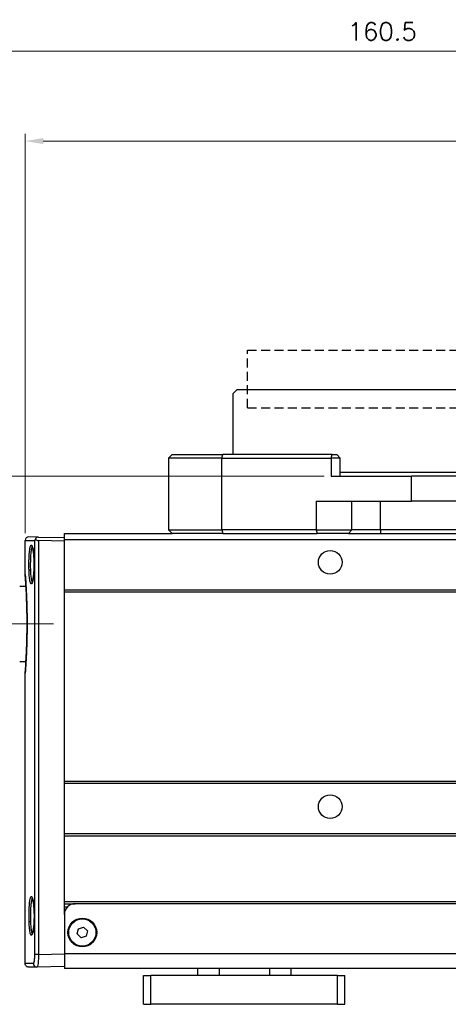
# Model space of a CAD drawing. Header units: inches. Extents: x 0 to 5766, y -2164 to 1330.
# Tile 143 of 210: x 4266 to 4326, y -599 to -462. Entities that reach past the tile are written whole.
import ezdxf

# ---------------------------------------------------------------- set-up
doc = ezdxf.new("R2010")
doc.units = ezdxf.units.IN
doc.header["$MEASUREMENT"] = 0
doc.linetypes.add('CENTER', pattern=[2, 1.25, -0.25, 0.25, -0.25])
doc.linetypes.add('HIDDEN', pattern=[0.375, 0.25, -0.125])
for name, color, linetype, lineweight in [('AM_5', 3, 'Continuous', 15), ('AM_7', 4, 'CENTER', 15), ('可見 (ISO)', 7, 'Continuous', 25), ('窄部可見 (ISO)', 7, 'Continuous', 25)]:
    doc.layers.add(name, color=color, linetype=linetype, lineweight=lineweight)
doc.styles.add('尺寸標註', font='romans.shx', dxfattribs={"bigfont": 'CHINESET.SHX'})
doc.dimstyles.new('CNS1$0', dxfattribs={"dimtxt": 2.5, "dimasz": 2.5, "dimexe": 1, "dimexo": 1, "dimgap": 1.5, "dimtad": 1, "dimtoh": 1, "dimdec": 1, "dimdsep": 46, "dimtxsty": '尺寸標註', "dimcen": 0, "dimclrd": 2, "dimclre": 2, "dimclrt": 1, "dimadec": 0, "dimazin": 2, "dimtp": 0.1, "dimtm": 0.1, "dimtfac": 0.71, "dimtdec": 1, "dimtmove": 0, "dimatfit": 0, "dimfxl": 0, "dimlwd": 13, "dimlwe": 13, "dimarcsym": 0})

# ---------------------------------------------------------------- blocks, each defined once
blk = doc.blocks.new('*D449')
at = {"layer": 'AM_5', "color": 2, "lineweight": 13}
for p, q in [((4267.02, -533.06), (4267.02, -477.49)), ((4396.97, -533.34), (4396.97, -477.49)), ((4269.52, -478.49), (4394.47, -478.49))]:
    blk.add_line(p, q, dxfattribs=at)
at = {"layer": 'AM_5', "color": 2}
for points in [[(4269.52, -478.07), (4269.52, -478.9), (4267.02, -478.49)], [(4394.47, -478.07), (4394.47, -478.9), (4396.97, -478.49)]]:
    blk.add_solid(points, dxfattribs=at)
at = {"layer": 'Defpoints', "color": 0}
for p in [(4396.97, -478.49), (4267.02, -534.06), (4396.97, -534.34)]:
    blk.add_point(p, dxfattribs=at)
at = {"layer": 'AM_5', "color": 1, "insert": (4331.99, -475.74), "char_height": 2.5, "attachment_point": 5, "style": '尺寸標註'}
blk.add_mtext('130', dxfattribs=at)
blk = doc.blocks.new('*D450')
at = {"layer": 'AM_5', "color": 2, "lineweight": 13}
for p, q in [((4236.45, -536.95), (4236.45, -464.99)), ((4396.97, -533.34), (4396.97, -464.99)), ((4394.47, -465.99), (4238.95, -465.99))]:
    blk.add_line(p, q, dxfattribs=at)
at = {"layer": 'AM_5', "color": 2}
for points in [[(4238.95, -465.57), (4238.95, -466.4), (4236.45, -465.99)], [(4394.47, -465.57), (4394.47, -466.4), (4396.97, -465.99)]]:
    blk.add_solid(points, dxfattribs=at)
at = {"layer": 'Defpoints', "color": 0}
for p in [(4236.45, -465.99), (4396.97, -534.34), (4236.45, -537.95)]:
    blk.add_point(p, dxfattribs=at)
at = {"layer": 'AM_5', "color": 1, "insert": (4316.71, -463.24), "char_height": 2.5, "attachment_point": 5, "style": '尺寸標註'}
blk.add_mtext('160.5', dxfattribs=at)
blk = doc.blocks.new('*D454')
at = {"layer": 'AM_5', "color": 2, "lineweight": 13}
for p, q in [((4308.62, -525.1), (4223.35, -525.1)), ((4224.35, -527.6), (4224.35, -543.15)), ((4230.34, -545.65), (4223.35, -545.65))]:
    blk.add_line(p, q, dxfattribs=at)
at = {"layer": 'AM_5', "color": 2}
for points in [[(4223.94, -527.6), (4224.77, -527.6), (4224.35, -525.1)], [(4223.94, -543.15), (4224.77, -543.15), (4224.35, -545.65)]]:
    blk.add_solid(points, dxfattribs=at)
at = {"layer": 'Defpoints', "color": 0}
for p in [(4309.62, -525.1), (4224.35, -545.65), (4231.34, -545.65)]:
    blk.add_point(p, dxfattribs=at)
at = {"layer": 'AM_5', "color": 1, "insert": (4221.6, -535.37), "char_height": 2.5, "attachment_point": 5, "rotation": 90, "style": '尺寸標註'}
blk.add_mtext('20.6', dxfattribs=at)

msp = doc.modelspace()

# ---------------------------------------------------------------- linework, layer by layer
at = {"color": 7, "linetype": 'HIDDEN', "ltscale": 5}
for p, q in [((4297.97, -515.598), (4297.97, -507.598)), ((4297.97, -507.598), (4360.97, -507.598)), ((4297.97, -515.598), (4360.97, -515.598))]:
    msp.add_line(p, q, dxfattribs=at)
at = {"layer": 'AM_7', "ltscale": 5}
msp.add_line((4270.96, -545.648), (4231.34, -545.648), dxfattribs=at)
at = {"layer": '可見 (ISO)'}
for p, q in [((4296.47, -513.098), (4295.97, -513.598)), ((4295.97, -522.098), (4295.97, -513.598)), ((4362.47, -513.098), (4296.47, -513.098)), ((4286.97, -522.598), (4287.47, -522.098)), ((4294.382, -522.598), (4286.97, -522.598)), ((4286.97, -522.598), (4286.97, -532.598)), ((4287.47, -522.098), (4294.511, -522.098)), ((4294.382, -522.598), (4309.618, -522.598)), ((4309.747, -522.098), (4294.511, -522.098)), ((4310.877, -522.598), (4309.618, -522.598)), ((4309.747, -522.098), (4310.377, -522.098)), ((4310.377, -522.098), (4310.877, -522.598)), ((4310.877, -525.098), (4310.877, -522.598)), ((4348.063, -524.598), (4310.877, -524.598)), ((4309.618, -525.098), (4320.799, -525.098)), ((4338.14, -525.098), (4320.799, -525.098)), ((4307.506, -528.598), (4320.799, -528.598)), ((4338.14, -528.598), (4320.799, -528.598)), ((4286.97, -532.598), (4294.382, -532.598)), ((4286.97, -532.598), (4287.47, -533.098)), ((4307.506, -532.598), (4294.382, -532.598)), ((4307.506, -532.598), (4312.505, -532.598)), ((4316.47, -532.598), (4312.505, -532.598)), ((4342.47, -532.598), (4316.47, -532.598)), ((4267.02, -538.777), (4267.02, -534.062)), ((4268.86, -533.585), (4267.528, -533.562)), ((4268.86, -533.585), (4272.47, -533.648)), ((4272.47, -534.148), (4268.86, -534.085)), ((4272.47, -533.92), (4272.47, -533.098)), ((4272.47, -533.098), (4287.47, -533.098)), ((4272.47, -540.92), (4272.47, -533.92)), ((4272.47, -533.92), (4385.47, -533.92)), ((4294.511, -533.098), (4287.47, -533.098)), ((4294.511, -533.098), (4307.635, -533.098)), ((4312.01, -533.098), (4307.635, -533.098)), ((4312.01, -533.098), (4316.47, -533.098)), ((4316.47, -533.098), (4342.47, -533.098)), ((4268.005, -534.922), (4268.005, -534.922)), ((4266.25, -540.398), (4267.127, -540.398)), ((4272.47, -541.22), (4272.47, -540.92)), ((4272.47, -540.92), (4385.47, -540.92)), ((4272.47, -567.548), (4272.47, -541.22)), ((4272.47, -541.22), (4385.47, -541.22)), ((4267.25, -543.38), (4267.25, -547.916)), ((4266.25, -550.898), (4267.127, -550.898)), ((4267.02, -592.934), (4267.02, -552.519)), ((4272.47, -567.848), (4272.47, -567.548)), ((4272.47, -567.548), (4385.47, -567.548)), ((4272.47, -574.848), (4272.47, -567.848)), ((4272.47, -567.848), (4385.47, -567.848)), ((4272.47, -575.148), (4272.47, -574.848)), ((4272.47, -574.848), (4385.47, -574.848)), ((4272.47, -584.298), (4272.47, -575.148)), ((4272.47, -575.148), (4385.47, -575.148)), ((4272.47, -584.548), (4272.47, -584.298)), ((4272.47, -584.298), (4385.47, -584.298)), ((4272.47, -586.098), (4272.47, -584.548)), ((4272.47, -584.598), (4273.97, -584.598)), ((4383.97, -584.598), (4273.97, -584.598)), ((4272.852, -585.098), (4272.47, -585.098)), ((4272.47, -586.098), (4272.47, -591.598)), ((4274.248, -588.805), (4274.43, -588.077)), ((4274.788, -589.326), (4274.248, -588.805)), ((4274.43, -588.077), (4275.151, -587.87)), ((4275.151, -587.87), (4275.691, -588.391)), ((4275.691, -588.391), (4275.51, -589.12)), ((4275.51, -589.12), (4274.788, -589.326)), ((4272.47, -591.598), (4272.47, -593.598)), ((4268.654, -593.415), (4267.528, -593.434)), ((4272.47, -593.348), (4268.654, -593.415)), ((4385.47, -593.598), (4272.47, -593.598)), ((4291.002, -593.598), (4291.002, -594.598)), ((4304.002, -593.598), (4304.002, -594.598)), ((4283.502, -594.598), (4284.502, -594.598)), ((4283.502, -598.598), (4283.502, -594.598)), ((4310.502, -594.598), (4284.502, -594.598)), ((4310.502, -594.598), (4311.502, -594.598)), ((4311.502, -598.598), (4311.502, -594.598)), ((4283.502, -598.598), (4284.502, -598.598)), ((4310.502, -598.598), (4284.502, -598.598)), ((4310.502, -598.598), (4311.502, -598.598))]:
    msp.add_line(p, q, dxfattribs=at)
for centre, radius in [((4309.47, -537.098), 1.65), ((4309.47, -571.098), 1.65), ((4274.97, -588.598), 2), ((4274.97, -588.598), 1.9)]:
    msp.add_circle(centre, radius, dxfattribs=at)
for centre, radius, start in [((4267.52, -534.062), 0.5, 89), ((4273.97, -586.098), 1.5, 90)]:
    msp.add_arc(centre, radius, start, 180, dxfattribs=at)
msp.add_ellipse((4268.852, -533.585), major_axis=(0.355, -0.365), ratio=0.9656926, start_param=4.5518565, end_param=5.5108774, dxfattribs=at)
for points, knots in [([(4268.448, -533.865), (4268.425, -533.9), (4268.406, -533.936), (4268.38, -534), (4268.371, -534.027), (4268.363, -534.065), (4268.361, -534.075), (4268.359, -534.085)], [-0.027499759, -0.027499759, -0.027499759, -0.027499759, -0.011844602, -0.011844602, 0, 0, 0.004224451, 0.004224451, 0.004224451, 0.004224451]), ([(4268.86, -533.585), (4268.835, -533.585), (4268.81, -533.586), (4268.76, -533.593), (4268.735, -533.598), (4268.662, -533.621), (4268.62, -533.644), (4268.55, -533.697), (4268.523, -533.726), (4268.477, -533.792), (4268.459, -533.828), (4268.448, -533.865)], [0.000000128, 0.000000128, 0.000000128, 0.000000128, 0.007556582, 0.007556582, 0.015513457, 0.015513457, 0.031525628, 0.031525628, 0.046511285, 0.046511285, 0.062696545, 0.062696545, 0.062696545, 0.062696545]), ([(4268.252, -536.553), (4268.237, -536.283), (4268.215, -536.024), (4268.16, -535.575), (4268.128, -535.379), (4268.06, -535.072), (4268.021, -534.955), (4267.983, -534.876), (4267.974, -534.863), (4267.974, -534.863)], [0, 0, 0, 0, 0.08591621, 0.08591621, 0.17046656, 0.17046656, 0.25432347, 0.25432347, 0.28787343, 0.28787343, 0.28787343, 0.28787343]), ([(4267.974, -539.933), (4267.974, -539.933), (4267.974, -539.933), (4267.974, -539.932), (4267.982, -539.922), (4268.006, -539.874), (4268.026, -539.824), (4268.072, -539.671), (4268.1, -539.551), (4268.157, -539.241), (4268.185, -539.037), (4268.232, -538.577), (4268.251, -538.313), (4268.267, -537.905), (4268.271, -537.766), (4268.275, -537.485), (4268.275, -537.343), (4268.271, -536.981), (4268.264, -536.762), (4268.252, -536.553)], [0.04456215, 0.04456215, 0.04456215, 0.04456215, 0.04536655, 0.04536655, 0.07525484, 0.07525484, 0.12277515, 0.12277515, 0.18938273, 0.18938273, 0.2695553, 0.2695553, 0.35382187, 0.35382187, 0.39577918, 0.39577918, 0.43834813, 0.43834813, 0.50446765, 0.50446765, 0.50446765, 0.50446765]), ([(4267.275, -544.903), (4267.269, -544.184), (4267.254, -543.469), (4267.213, -542.136), (4267.185, -541.504), (4267.13, -540.42), (4267.101, -539.956), (4267.054, -539.254), (4267.036, -539.008), (4267.025, -538.855), (4267.023, -538.831), (4267.021, -538.808), (4267.021, -538.802), (4267.021, -538.796), (4267.02, -538.795), (4267.02, -538.793), (4267.02, -538.793), (4267.02, -538.792), (4267.02, -538.792), (4267.02, -538.792), (4267.02, -538.792), (4267.02, -538.792), (4267.02, -538.792), (4267.02, -538.791), (4267.02, -538.791), (4267.02, -538.791), (4267.02, -538.791), (4267.02, -538.79), (4267.02, -538.79), (4267.02, -538.79), (4267.02, -538.789), (4267.02, -538.788), (4267.02, -538.787), (4267.02, -538.783), (4267.02, -538.78), (4267.02, -538.777)], [0, 0, 0, 0, 0.2169959, 0.2169959, 0.4394858, 0.4394858, 0.6626792, 0.6626792, 0.885755, 0.885755, 0.9423448, 0.9423448, 0.9707563, 0.9707563, 0.9849534, 0.9849534, 0.9920395, 0.9920395, 0.9955758, 0.9955758, 0.9973426, 0.9973426, 0.9982333, 0.9982333, 0.9987135, 0.9987135, 0.9988091, 0.9988091, 0.9989158, 0.9989158, 0.9990435, 0.9990435, 0.9993236, 0.9993236, 1.0002012, 1.0002012, 1.0002012, 1.0002012]), ([(4267.127, -540.398), (4267.099, -539.924), (4267.074, -539.537), (4267.036, -538.996), (4267.024, -538.836), (4267.021, -538.797), (4267.021, -538.795), (4267.02, -538.793), (4267.02, -538.793), (4267.02, -538.792), (4267.02, -538.792), (4267.02, -538.792)], [0.67000921, 0.67000921, 0.67000921, 0.67000921, 0.89133077, 0.89133077, 1.11443324, 1.11443324, 1.1310439, 1.1310439, 1.14350158, 1.14350158, 1.14421334, 1.14421334, 1.14421334, 1.14421334]), ([(4267.02, -552.504), (4267.02, -552.504), (4267.02, -552.504), (4267.02, -552.503), (4267.02, -552.502), (4267.021, -552.496), (4267.022, -552.486), (4267.026, -552.429), (4267.032, -552.344), (4267.057, -552.003), (4267.081, -551.663), (4267.134, -550.794), (4267.163, -550.257), (4267.216, -549.051), (4267.24, -548.367), (4267.271, -546.945), (4267.279, -546.19), (4267.277, -545.266), (4267.276, -545.084), (4267.275, -544.903)], [0.0319797, 0.0319797, 0.0319797, 0.0319797, 0.0365039, 0.0365039, 0.0511416, 0.0511416, 0.0950739, 0.0950739, 0.2273964, 0.2273964, 0.4533657, 0.4533657, 0.676193, 0.676193, 0.8995433, 0.8995433, 1.1222594, 1.1222594, 1.1768966, 1.1768966, 1.1768966, 1.1768966]), ([(4267.02, -552.519), (4267.02, -552.513), (4267.02, -552.505), (4267.02, -552.505), (4267.02, -552.505), (4267.02, -552.504), (4267.02, -552.504), (4267.02, -552.504), (4267.02, -552.503), (4267.021, -552.5), (4267.021, -552.495), (4267.023, -552.466), (4267.026, -552.423), (4267.043, -552.203), (4267.063, -551.921), (4267.1, -551.347), (4267.113, -551.134), (4267.127, -550.898)], [0, 0, 0, 0, 0.00171103, 0.00171103, 0.00287429, 0.00287429, 0.00636284, 0.00636284, 0.01682864, 0.01682864, 0.04823327, 0.04823327, 0.14263715, 0.14263715, 0.36921427, 0.36921427, 0.4786331, 0.4786331, 0.4786331, 0.4786331]), ([(4268.269, -585.454), (4268.254, -585.183), (4268.231, -584.924), (4268.176, -584.476), (4268.143, -584.279), (4268.075, -583.973), (4268.036, -583.856), (4267.998, -583.777), (4267.988, -583.764), (4267.988, -583.764)], [0, 0, 0, 0, 0.08587537, 0.08587537, 0.1703866, 0.1703866, 0.25420649, 0.25420649, 0.28784758, 0.28784758, 0.28784758, 0.28784758]), ([(4267.988, -588.832), (4267.988, -588.832), (4267.988, -588.832), (4267.989, -588.831), (4267.997, -588.819), (4268.022, -588.77), (4268.043, -588.718), (4268.09, -588.56), (4268.118, -588.438), (4268.175, -588.123), (4268.204, -587.916), (4268.25, -587.452), (4268.269, -587.186), (4268.285, -586.777), (4268.289, -586.638), (4268.292, -586.358), (4268.292, -586.215), (4268.287, -585.863), (4268.28, -585.654), (4268.269, -585.454)], [0.04446721, 0.04446721, 0.04446721, 0.04446721, 0.04602429, 0.04602429, 0.07636499, 0.07636499, 0.12453632, 0.12453632, 0.19169158, 0.19169158, 0.27214144, 0.27214144, 0.35647629, 0.35647629, 0.39841006, 0.39841006, 0.4409335, 0.4409335, 0.5043298, 0.5043298, 0.5043298, 0.5043298]), ([(4267.528, -593.434), (4267.509, -593.435), (4267.489, -593.434), (4267.45, -593.43), (4267.431, -593.427), (4267.361, -593.411), (4267.31, -593.392), (4267.22, -593.338), (4267.178, -593.303), (4267.109, -593.224), (4267.08, -593.178), (4267.033, -593.068), (4267.02, -593.001), (4267.02, -592.934)], [0, 0, 0, 0, 0.005894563, 0.005894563, 0.01170783, 0.01170783, 0.027524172, 0.027524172, 0.043340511, 0.043340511, 0.059156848, 0.059156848, 0.079071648, 0.079071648, 0.079071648, 0.079071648])]:
    msp.add_open_spline(points, degree=3, knots=knots, dxfattribs=at)
msp.add_open_spline([(4267.02, -538.777), (4267.02, -538.777), (4267.02, -538.777), (4267.02, -538.777)], degree=3, dxfattribs=at)
at = {"layer": '窄部可見 (ISO)'}
for p, q in [((4294.382, -522.598), (4294.511, -522.098)), ((4294.382, -532.598), (4294.382, -522.598)), ((4309.618, -522.598), (4309.747, -522.098)), ((4309.618, -522.598), (4309.618, -525.098)), ((4320.799, -528.598), (4320.799, -525.098)), ((4307.506, -528.598), (4307.506, -532.598)), ((4312.505, -532.598), (4312.505, -528.598)), ((4316.47, -532.598), (4316.47, -528.598)), ((4294.382, -532.598), (4294.511, -533.098)), ((4307.506, -532.598), (4307.635, -533.098)), ((4312.505, -532.598), (4312.01, -533.098)), ((4316.47, -532.598), (4316.47, -533.098)), ((4267.02, -534.062), (4268.359, -534.085)), ((4268.359, -591.661), (4268.359, -534.085)), ((4268.86, -534.085), (4268.86, -591.661)), ((4268.86, -591.661), (4268.359, -591.661)), ((4268.86, -591.661), (4272.47, -591.598)), ((4385.47, -591.598), (4272.47, -591.598)), ((4268.151, -592.915), (4267.02, -592.934)), ((4294.002, -593.598), (4294.002, -594.598)), ((4301.002, -593.598), (4301.002, -594.598)), ((4284.502, -598.598), (4284.502, -594.598)), ((4310.502, -598.598), (4310.502, -594.598))]:
    msp.add_line(p, q, dxfattribs=at)
for centre, major_axis, ratio, start_param, end_param in [((4268.452, -536.542), (-0.2, -0.011), 0.3161414, 6.1097393, 6.2831854), ((4267.75, -538.254), (-0.2, -0.007), 0.316461, 4.7358806, 6.1694864), ((4267.475, -544.901), (-0.2, -0.002), 0.1085394, 6.2079568, 6.2831853), ((4268.468, -585.442), (-0.2, -0.011), 0.3161666, 6.1085724, 6.2831854), ((4267.761, -587.154), (-0.2, -0.007), 0.3164888, 4.7357605, 6.1683186), ((4268.645, -592.915), (0.009, -0.5), 0.98763, 4.6951515, 6.2831853)]:
    msp.add_ellipse(centre, major_axis=major_axis, ratio=ratio, start_param=start_param, end_param=end_param, dxfattribs=at)
for points, knots in [([(4267.551, -538.254), (4267.545, -538.084), (4267.541, -537.91), (4267.536, -537.555), (4267.536, -537.374), (4267.538, -537.019), (4267.542, -536.845), (4267.552, -536.503), (4267.559, -536.335), (4267.577, -536.02), (4267.587, -535.871), (4267.612, -535.59), (4267.626, -535.462), (4267.658, -535.233), (4267.675, -535.13), (4267.713, -534.957), (4267.733, -534.886), (4267.776, -534.776), (4267.798, -534.738), (4267.845, -534.695), (4267.869, -534.691), (4267.918, -534.717), (4267.943, -534.747), (4267.992, -534.84), (4268.016, -534.902), (4268.064, -535.061), (4268.087, -535.155), (4268.13, -535.37), (4268.15, -535.492), (4268.188, -535.759), (4268.204, -535.903), (4268.233, -536.209), (4268.245, -536.374), (4268.254, -536.542)], [0.0166073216, 0.0166073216, 0.0166073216, 0.0166073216, 0.0171444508, 0.0171444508, 0.01768158, 0.01768158, 0.0182187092, 0.0182187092, 0.0187558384, 0.0187558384, 0.0192929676, 0.0192929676, 0.0198300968, 0.0198300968, 0.020367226, 0.020367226, 0.0209043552, 0.0209043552, 0.0214414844, 0.0214414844, 0.0219786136, 0.0219786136, 0.0225157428, 0.0225157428, 0.023052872, 0.023052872, 0.0235900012, 0.0235900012, 0.0241271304, 0.0241271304, 0.0246642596, 0.0246642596, 0.0252013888, 0.0252013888, 0.0252013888, 0.0252013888]), ([(4268.005, -534.922), (4268.003, -534.924), (4268.001, -534.926), (4268, -534.927), (4267.981, -534.949), (4267.962, -534.98), (4267.945, -535.022), (4267.943, -535.026), (4267.942, -535.03), (4267.94, -535.035), (4267.921, -535.082), (4267.903, -535.142), (4267.886, -535.214), (4267.886, -535.216), (4267.885, -535.218), (4267.885, -535.22), (4267.868, -535.29), (4267.853, -535.372), (4267.839, -535.463), (4267.837, -535.476), (4267.835, -535.489), (4267.833, -535.502), (4267.821, -535.584), (4267.81, -535.674), (4267.8, -535.77), (4267.797, -535.799), (4267.794, -535.828), (4267.791, -535.858), (4267.779, -535.988), (4267.768, -536.126), (4267.759, -536.273), (4267.754, -536.356), (4267.75, -536.442), (4267.746, -536.53), (4267.743, -536.597), (4267.741, -536.665), (4267.738, -536.733), (4267.733, -536.892), (4267.73, -537.053), (4267.729, -537.217), (4267.728, -537.277), (4267.728, -537.338), (4267.728, -537.398)], [0.0119926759, 0.0119926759, 0.0119926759, 0.0119926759, 0.0120278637, 0.0120278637, 0.0120278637, 0.0124336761, 0.0124336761, 0.0124336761, 0.0124727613, 0.0124727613, 0.0124727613, 0.0129176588, 0.0129176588, 0.0129176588, 0.0129293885, 0.0129293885, 0.0129293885, 0.0133625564, 0.0133625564, 0.0133625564, 0.0134250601, 0.0134250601, 0.0134250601, 0.0138074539, 0.0138074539, 0.0138074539, 0.013920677, 0.013920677, 0.013920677, 0.0144165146, 0.0144165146, 0.0144165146, 0.014697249, 0.014697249, 0.014697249, 0.0149111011, 0.0149111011, 0.0149111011, 0.0154065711, 0.0154065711, 0.0154065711, 0.0155870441, 0.0155870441, 0.0155870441, 0.0155870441]), ([(4268.254, -536.542), (4268.264, -536.711), (4268.271, -536.888), (4268.278, -537.24), (4268.279, -537.417), (4268.274, -537.772), (4268.269, -537.949), (4268.253, -538.29), (4268.243, -538.456), (4268.216, -538.775), (4268.201, -538.924), (4268.166, -539.201), (4268.146, -539.331), (4268.104, -539.561), (4268.082, -539.662), (4268.035, -539.836), (4268.011, -539.908), (4267.937, -540.073), (4267.887, -540.118), (4267.816, -540.081), (4267.793, -540.051), (4267.749, -539.958), (4267.728, -539.895), (4267.689, -539.739), (4267.671, -539.643), (4267.638, -539.427), (4267.623, -539.306), (4267.596, -539.039), (4267.585, -538.892), (4267.565, -538.586), (4267.557, -538.424), (4267.551, -538.254)], [0.0080071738, 0.0080071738, 0.0080071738, 0.0080071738, 0.008544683, 0.008544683, 0.0090821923, 0.0090821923, 0.0096197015, 0.0096197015, 0.0101572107, 0.0101572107, 0.01069472, 0.01069472, 0.0112322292, 0.0112322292, 0.0117697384, 0.0117697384, 0.0123072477, 0.0123072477, 0.0133822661, 0.0133822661, 0.0139197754, 0.0139197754, 0.0144572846, 0.0144572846, 0.0149947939, 0.0149947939, 0.0155323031, 0.0155323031, 0.0160698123, 0.0160698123, 0.0166073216, 0.0166073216, 0.0166073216, 0.0166073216]), ([(4267.728, -537.398), (4267.728, -537.533), (4267.729, -537.668), (4267.734, -537.933), (4267.738, -538.063), (4267.743, -538.191)], [0.01558704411, 0.01558704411, 0.01558704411, 0.01558704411, 0.01598931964, 0.01598931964, 0.01639159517, 0.01639159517, 0.01639159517, 0.01639159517]), ([(4267.743, -538.191), (4267.754, -538.474), (4267.771, -538.733), (4267.805, -539.08), (4267.817, -539.186), (4267.845, -539.378), (4267.861, -539.466), (4267.894, -539.618), (4267.911, -539.682), (4267.948, -539.786), (4267.968, -539.827), (4267.994, -539.862), (4267.999, -539.869), (4268.005, -539.874)], [0.0005413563, 0.0005413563, 0.0005413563, 0.0005413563, 0.0014312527, 0.0014312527, 0.0018762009, 0.0018762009, 0.0023211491, 0.0023211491, 0.0027660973, 0.0027660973, 0.0032110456, 0.0032110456, 0.003327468, 0.003327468, 0.003327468, 0.003327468]), ([(4267.02, -538.777), (4267.02, -538.777), (4267.02, -538.786), (4267.022, -538.803), (4267.023, -538.822), (4267.025, -538.852), (4267.028, -538.891), (4267.031, -538.929), (4267.035, -538.976), (4267.039, -539.033), (4267.039, -539.039), (4267.039, -539.045), (4267.04, -539.051), (4267.044, -539.103), (4267.048, -539.164), (4267.053, -539.231), (4267.054, -539.245), (4267.055, -539.258), (4267.056, -539.273), (4267.062, -539.357), (4267.068, -539.451), (4267.075, -539.554), (4267.08, -539.626), (4267.085, -539.702), (4267.09, -539.782), (4267.097, -539.891), (4267.104, -540.007), (4267.112, -540.133), (4267.115, -540.183), (4267.118, -540.236), (4267.121, -540.29), (4267.126, -540.368), (4267.13, -540.449), (4267.135, -540.532), (4267.147, -540.749), (4267.159, -540.982), (4267.171, -541.231), (4267.175, -541.301), (4267.178, -541.373), (4267.182, -541.447), (4267.186, -541.551), (4267.191, -541.657), (4267.196, -541.766), (4267.204, -541.952), (4267.211, -542.146), (4267.219, -542.344), (4267.221, -542.398), (4267.222, -542.453), (4267.224, -542.507), (4267.236, -542.852), (4267.247, -543.209), (4267.255, -543.578), (4267.256, -543.607), (4267.256, -543.637), (4267.257, -543.666), (4267.266, -544.067), (4267.272, -544.484), (4267.275, -544.901)], [0.011489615, 0.011489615, 0.011489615, 0.011489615, 0.012084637, 0.012084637, 0.012084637, 0.012738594, 0.012738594, 0.012738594, 0.013363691, 0.013363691, 0.013363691, 0.013429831, 0.013429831, 0.013429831, 0.013988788, 0.013988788, 0.013988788, 0.014102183, 0.014102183, 0.014102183, 0.014774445, 0.014774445, 0.014774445, 0.015238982, 0.015238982, 0.015238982, 0.015864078, 0.015864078, 0.015864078, 0.016118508, 0.016118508, 0.016118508, 0.016489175, 0.016489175, 0.016489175, 0.017462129, 0.017462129, 0.017462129, 0.017739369, 0.017739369, 0.017739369, 0.018133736, 0.018133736, 0.018133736, 0.018805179, 0.018805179, 0.018805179, 0.018989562, 0.018989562, 0.018989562, 0.020147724, 0.020147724, 0.020147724, 0.020239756, 0.020239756, 0.020239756, 0.021489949, 0.021489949, 0.021489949, 0.021489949]), ([(4267.275, -544.901), (4267.279, -545.35), (4267.279, -545.807), (4267.277, -546.254), (4267.276, -546.285), (4267.276, -546.317), (4267.276, -546.348), (4267.273, -546.763), (4267.267, -547.171), (4267.258, -547.573), (4267.257, -547.633), (4267.256, -547.694), (4267.254, -547.755), (4267.251, -547.909), (4267.247, -548.063), (4267.242, -548.213), (4267.24, -548.287), (4267.238, -548.359), (4267.236, -548.432), (4267.232, -548.565), (4267.228, -548.696), (4267.223, -548.824), (4267.22, -548.908), (4267.217, -548.99), (4267.214, -549.072), (4267.206, -549.28), (4267.198, -549.481), (4267.189, -549.676), (4267.185, -549.769), (4267.181, -549.861), (4267.177, -549.951), (4267.172, -550.05), (4267.168, -550.146), (4267.163, -550.24), (4267.151, -550.481), (4267.138, -550.705), (4267.127, -550.912), (4267.121, -551.012), (4267.115, -551.109), (4267.109, -551.201), (4267.107, -551.241), (4267.105, -551.28), (4267.102, -551.319), (4267.096, -551.417), (4267.09, -551.51), (4267.084, -551.596), (4267.083, -551.623), (4267.081, -551.648), (4267.079, -551.674), (4267.073, -551.764), (4267.068, -551.847), (4267.063, -551.924), (4267.056, -552.021), (4267.05, -552.107), (4267.044, -552.182), (4267.044, -552.188), (4267.044, -552.195), (4267.043, -552.201), (4267.038, -552.267), (4267.034, -552.323), (4267.031, -552.369), (4267.027, -552.417), (4267.025, -552.454), (4267.023, -552.479), (4267.021, -552.506), (4267.02, -552.519), (4267.02, -552.519)], [0.021489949, 0.021489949, 0.021489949, 0.021489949, 0.02283202, 0.02283202, 0.02283202, 0.022926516, 0.022926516, 0.022926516, 0.024174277, 0.024174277, 0.024174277, 0.024363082, 0.024363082, 0.024363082, 0.024845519, 0.024845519, 0.024845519, 0.025081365, 0.025081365, 0.025081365, 0.025516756, 0.025516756, 0.025516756, 0.025799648, 0.025799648, 0.025799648, 0.026517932, 0.026517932, 0.026517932, 0.026859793, 0.026859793, 0.026859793, 0.027236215, 0.027236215, 0.027236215, 0.028203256, 0.028203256, 0.028203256, 0.028672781, 0.028672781, 0.028672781, 0.028875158, 0.028875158, 0.028875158, 0.029391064, 0.029391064, 0.029391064, 0.029547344, 0.029547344, 0.029547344, 0.030109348, 0.030109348, 0.030109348, 0.030827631, 0.030827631, 0.030827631, 0.030891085, 0.030891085, 0.030891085, 0.031545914, 0.031545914, 0.031545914, 0.032235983, 0.032235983, 0.032235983, 0.03298248, 0.03298248, 0.03298248, 0.03298248]), ([(4267.562, -587.154), (4267.556, -586.984), (4267.552, -586.81), (4267.547, -586.455), (4267.546, -586.274), (4267.549, -585.919), (4267.553, -585.745), (4267.563, -585.403), (4267.57, -585.235), (4267.588, -584.92), (4267.598, -584.771), (4267.624, -584.49), (4267.638, -584.362), (4267.67, -584.133), (4267.687, -584.031), (4267.725, -583.857), (4267.746, -583.786), (4267.789, -583.677), (4267.812, -583.638), (4267.858, -583.596), (4267.882, -583.591), (4267.932, -583.617), (4267.957, -583.648), (4268.006, -583.74), (4268.031, -583.803), (4268.079, -583.962), (4268.102, -584.055), (4268.146, -584.27), (4268.166, -584.392), (4268.204, -584.659), (4268.22, -584.803), (4268.249, -585.109), (4268.262, -585.274), (4268.271, -585.442)], [0.0166056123, 0.0166056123, 0.0166056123, 0.0166056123, 0.017142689, 0.017142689, 0.0176797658, 0.0176797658, 0.0182168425, 0.0182168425, 0.0187539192, 0.0187539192, 0.0192909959, 0.0192909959, 0.0198280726, 0.0198280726, 0.0203651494, 0.0203651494, 0.0209022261, 0.0209022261, 0.0214393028, 0.0214393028, 0.0219763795, 0.0219763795, 0.0225134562, 0.0225134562, 0.023050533, 0.023050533, 0.0235876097, 0.0235876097, 0.0241246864, 0.0241246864, 0.0246617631, 0.0246617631, 0.0251988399, 0.0251988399, 0.0251988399, 0.0251988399]), ([(4268.019, -583.822), (4268.017, -583.824), (4268.015, -583.826), (4268.013, -583.828), (4267.994, -583.849), (4267.975, -583.881), (4267.958, -583.923), (4267.956, -583.927), (4267.954, -583.931), (4267.953, -583.935), (4267.934, -583.983), (4267.916, -584.043), (4267.899, -584.114), (4267.898, -584.116), (4267.898, -584.118), (4267.897, -584.12), (4267.881, -584.191), (4267.865, -584.273), (4267.851, -584.363), (4267.849, -584.376), (4267.847, -584.389), (4267.845, -584.402), (4267.833, -584.484), (4267.821, -584.574), (4267.811, -584.671), (4267.808, -584.699), (4267.805, -584.728), (4267.802, -584.758), (4267.79, -584.888), (4267.779, -585.027), (4267.77, -585.173), (4267.765, -585.256), (4267.761, -585.342), (4267.757, -585.43), (4267.754, -585.497), (4267.752, -585.565), (4267.749, -585.633), (4267.744, -585.792), (4267.741, -585.953), (4267.74, -586.117), (4267.739, -586.177), (4267.739, -586.238), (4267.739, -586.298)], [0.0119839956, 0.0119839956, 0.0119839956, 0.0119839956, 0.0120266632, 0.0120266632, 0.0120266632, 0.0124324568, 0.0124324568, 0.0124324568, 0.0124715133, 0.0124715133, 0.0124715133, 0.0129163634, 0.0129163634, 0.0129163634, 0.0129281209, 0.0129281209, 0.0129281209, 0.0133612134, 0.0133612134, 0.0133612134, 0.0134237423, 0.0134237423, 0.0134237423, 0.0138060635, 0.0138060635, 0.0138060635, 0.0139193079, 0.0139193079, 0.0139193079, 0.0144150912, 0.0144150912, 0.0144150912, 0.0146957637, 0.0146957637, 0.0146957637, 0.0149096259, 0.0149096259, 0.0149096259, 0.015405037, 0.015405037, 0.015405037, 0.0155854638, 0.0155854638, 0.0155854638, 0.0155854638]), ([(4268.271, -585.442), (4268.28, -585.611), (4268.287, -585.788), (4268.295, -586.14), (4268.295, -586.317), (4268.291, -586.672), (4268.286, -586.849), (4268.27, -587.19), (4268.259, -587.356), (4268.233, -587.675), (4268.217, -587.824), (4268.182, -588.101), (4268.162, -588.231), (4268.12, -588.461), (4268.097, -588.562), (4268.05, -588.735), (4268.026, -588.807), (4267.952, -588.972), (4267.901, -589.017), (4267.83, -588.98), (4267.806, -588.95), (4267.762, -588.857), (4267.741, -588.795), (4267.702, -588.638), (4267.683, -588.543), (4267.65, -588.327), (4267.635, -588.206), (4267.608, -587.939), (4267.596, -587.792), (4267.576, -587.485), (4267.568, -587.324), (4267.562, -587.154)], [0.0080063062, 0.0080063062, 0.0080063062, 0.0080063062, 0.0085437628, 0.0085437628, 0.0090812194, 0.0090812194, 0.0096186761, 0.0096186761, 0.0101561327, 0.0101561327, 0.0106935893, 0.0106935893, 0.011231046, 0.011231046, 0.0117685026, 0.0117685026, 0.0123059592, 0.0123059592, 0.0133808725, 0.0133808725, 0.0139183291, 0.0139183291, 0.0144557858, 0.0144557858, 0.0149932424, 0.0149932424, 0.015530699, 0.015530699, 0.0160681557, 0.0160681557, 0.0166056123, 0.0166056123, 0.0166056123, 0.0166056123]), ([(4267.739, -586.298), (4267.739, -586.433), (4267.74, -586.568), (4267.745, -586.833), (4267.749, -586.963), (4267.754, -587.091)], [0.0155854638, 0.0155854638, 0.0155854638, 0.0155854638, 0.01598770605, 0.01598770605, 0.0163899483, 0.0163899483, 0.0163899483, 0.0163899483]), ([(4267.754, -587.091), (4267.765, -587.374), (4267.782, -587.633), (4267.816, -587.98), (4267.829, -588.086), (4267.857, -588.278), (4267.873, -588.366), (4267.906, -588.518), (4267.924, -588.582), (4267.961, -588.686), (4267.981, -588.727), (4268.007, -588.762), (4268.013, -588.769), (4268.019, -588.774)], [0.0005413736, 0.0005413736, 0.0005413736, 0.0005413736, 0.0014311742, 0.0014311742, 0.0018760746, 0.0018760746, 0.0023209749, 0.0023209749, 0.0027658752, 0.0027658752, 0.0032107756, 0.0032107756, 0.0033340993, 0.0033340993, 0.0033340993, 0.0033340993]), ([(4268.151, -592.915), (4268.177, -592.914), (4268.204, -592.881), (4268.228, -592.819), (4268.253, -592.757), (4268.276, -592.664), (4268.296, -592.549), (4268.306, -592.491), (4268.315, -592.427), (4268.323, -592.358), (4268.33, -592.29), (4268.337, -592.219), (4268.342, -592.143), (4268.353, -591.991), (4268.359, -591.828), (4268.359, -591.661)], [0, 0, 0, 0, 0.0004962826, 0.0004962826, 0.0004962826, 0.0009925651, 0.0009925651, 0.0009925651, 0.0012423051, 0.0012423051, 0.0012423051, 0.0014888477, 0.0014888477, 0.0014888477, 0.0019851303, 0.0019851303, 0.0019851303, 0.0019851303]), ([(4268.86, -591.661), (4268.861, -591.777), (4268.86, -591.891), (4268.858, -592.003), (4268.856, -592.115), (4268.852, -592.227), (4268.847, -592.333), (4268.842, -592.439), (4268.835, -592.54), (4268.828, -592.635), (4268.82, -592.73), (4268.811, -592.82), (4268.802, -592.901), (4268.782, -593.062), (4268.759, -593.193), (4268.733, -593.28), (4268.708, -593.368), (4268.681, -593.414), (4268.654, -593.415)], [0, 0, 0, 0, 0.0003427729, 0.0003427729, 0.0003427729, 0.0006855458, 0.0006855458, 0.0006855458, 0.0010283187, 0.0010283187, 0.0010283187, 0.0013710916, 0.0013710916, 0.0013710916, 0.0020566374, 0.0020566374, 0.0020566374, 0.0027421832, 0.0027421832, 0.0027421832, 0.0027421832])]:
    msp.add_open_spline(points, degree=3, knots=knots, dxfattribs=at)

# ---------------------------------------------------------------- dimensions: what is measured, and where the dimension line sits
at = {"layer": 'AM_5'}
for base, p1, p2, picture, middle in [((4236.45, -465.988), (4396.97, -534.34), (4236.45, -537.948), '*D450', (4316.71, -463.238)), ((4396.969717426, -478.488068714), (4267.019717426, -534.061742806), (4396.969717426, -534.340151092), '*D449', (4331.994717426, -475.738068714))]:
    dim = msp.add_linear_dim(base=base, p1=p1, p2=p2, dimstyle='CNS1$0', override={"dimfxl": 4, "dimarcsym": 1}, dxfattribs=at)
    dim.commit()
    dim.dimension.update_dxf_attribs({"geometry": picture, "text_midpoint": middle})
dim = msp.add_linear_dim(base=(4224.3518694, -545.648069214), p1=(4309.617879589, -525.098069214), p2=(4231.339717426, -545.648069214), angle=90, dimstyle='CNS1$0', override={"dimfxl": 4, "dimarcsym": 1}, dxfattribs=at)
dim.commit()
dim.dimension.update_dxf_attribs({"geometry": '*D454', "text_midpoint": (4221.6018694, -535.373069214)})

doc.saveas('drawing.dxf')
